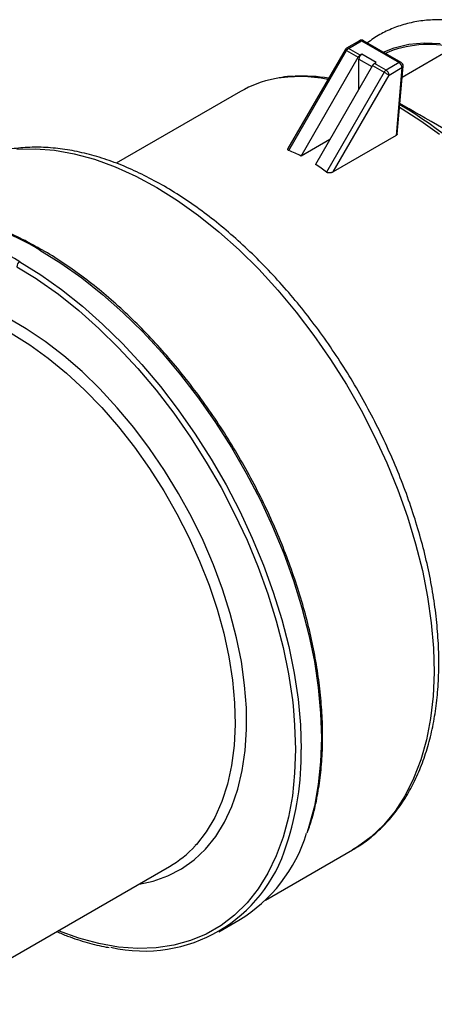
# Model space of a CAD drawing. Header units: inches. Extents: x 0 to 44, y 0 to 34.
# Tile 6 of 7: x 36.4 to 38.4, y 26.3 to 31. Entities that reach past the tile are written whole.
import ezdxf

# ---------------------------------------------------------------- set-up
doc = ezdxf.new("R2010")
doc.units = ezdxf.units.IN
doc.header["$LTSCALE"] = 4
doc.header["$MEASUREMENT"] = 0

msp = doc.modelspace()

# ---------------------------------------------------------------- linework, layer by layer
for p, q in [((38.0435, 30.9401), (37.9812, 30.9041)), ((37.991, 30.9031), (38.0534, 30.9391)), ((38.0534, 30.9391), (38.2343, 30.8347)), ((38.2442, 30.8356), (38.0632, 30.9401)), ((37.974, 30.8969), (37.6987, 30.4201)), ((37.7031, 30.4111), (37.9812, 30.8927)), ((37.9812, 30.8927), (38.0368, 30.8606)), ((38.0467, 30.871), (37.991, 30.9031)), ((38.2494, 30.7649), (38.4986, 30.9087)), ((37.762, 30.3845), (38.0368, 30.8606)), ((38.0409, 30.7069), (38.0409, 30.8516)), ((38.0409, 30.8516), (38.1036, 30.8154)), ((38.0548, 30.8757), (38.0467, 30.871)), ((38.1244, 30.8355), (38.0548, 30.8757)), ((38.1064, 30.8204), (37.8316, 30.3443)), ((38.1064, 30.8204), (38.1621, 30.7883)), ((38.1163, 30.8308), (38.1244, 30.8355)), ((38.172, 30.7987), (38.1163, 30.8308)), ((38.2343, 30.8347), (38.172, 30.7987)), ((38.1859, 30.7746), (38.2483, 30.8106)), ((38.2483, 30.8106), (38.2199, 30.483)), ((38.2257, 30.4904), (38.2539, 30.8169)), ((38.1621, 30.7883), (37.884, 30.3066)), ((37.9164, 30.3078), (38.1859, 30.7746)), ((37.4693, 30.6952), (36.8707, 30.3496)), ((37.9012, 30.4649), (37.762, 30.3845)), ((38.2199, 30.483), (37.9164, 30.3078)), ((36.3915, 29.8512), (36.4847, 29.7936)), ((37.5897, 26.7983), (38.0093, 27.0406)), ((35.9768, 26.2968), (37.1274, 26.961)), ((37.365, 26.6459), (37.4624, 26.7021))]:
    msp.add_line(p, q)
at = {"flags": 128}
for points in [[(37.974, 30.8969), (37.9742, 30.8968), (37.9751, 30.8962), (37.9766, 30.8954), (37.9786, 30.8942), (37.9812, 30.8927)], [(38.1575, 30.8857), (38.2112, 30.9065), (38.2812, 30.9231), (38.3553, 30.93), (38.4329, 30.9269)], [(38.1621, 30.7883), (38.165, 30.7866), (38.1682, 30.7848), (38.1715, 30.7829), (38.1748, 30.7809), (38.1781, 30.7791), (38.1811, 30.7773), (38.1837, 30.7758), (38.1859, 30.7746)], [(38.2369, 30.6193), (38.2487, 30.6124), (38.3389, 30.5548), (38.4284, 30.4891)], [(36.3918, 30.4171), (36.481, 30.4196), (36.5735, 30.4124), (36.6688, 30.3954), (36.7662, 30.3688), (36.8653, 30.3327), (36.9654, 30.2874), (37.0662, 30.2331), (37.1668, 30.17), (37.2669, 30.0986), (37.3658, 30.0193), (37.463, 29.9324), (37.5579, 29.8385), (37.65, 29.7382), (37.7388, 29.6319), (37.8237, 29.5203), (37.9044, 29.404), (37.9803, 29.2837), (38.051, 29.16), (38.1162, 29.0336), (38.1754, 28.9053), (38.2283, 28.7757), (38.2746, 28.6456), (38.3141, 28.5158), (38.3466, 28.3869), (38.3718, 28.2597), (38.3896, 28.1349), (38.4, 28.0132), (38.4028, 27.8952), (38.398, 27.7818), (38.3857, 27.6734), (38.366, 27.5707), (38.3389, 27.4743), (38.3045, 27.3847), (38.2632, 27.3024), (38.2152, 27.2279), (38.1606, 27.1616), (38.0998, 27.1039), (38.0332, 27.0551), (38.0093, 27.0406)], [(36.5028, 29.9315), (36.6042, 29.8686), (36.7051, 29.7972), (36.8048, 29.7179), (36.9029, 29.631), (36.9986, 29.537), (37.0917, 29.4364), (37.1814, 29.3298), (37.2673, 29.2179), (37.349, 29.1011), (37.4259, 28.9803), (37.4977, 28.856), (37.5639, 28.7289), (37.6242, 28.5998), (37.6781, 28.4694), (37.7256, 28.3384), (37.7662, 28.2076), (37.7997, 28.0776), (37.8259, 27.9493), (37.8448, 27.8232), (37.8562, 27.7002), (37.86, 27.5809), (37.8562, 27.466), (37.8448, 27.3561), (37.8259, 27.2518), (37.7997, 27.1538), (37.7888, 27.1211)], [(36.4054, 29.8753), (36.5068, 29.8123), (36.6077, 29.741), (36.7074, 29.6616), (36.8054, 29.5747), (36.9012, 29.4807), (36.9942, 29.3801), (37.084, 29.2736), (37.1699, 29.1616), (37.2516, 29.0449), (37.3285, 28.924), (37.4002, 28.7997), (37.4664, 28.6727), (37.5267, 28.5436), (37.5807, 28.4132), (37.6281, 28.2822), (37.6687, 28.1513), (37.7022, 28.0214), (37.7285, 27.893), (37.7474, 27.767), (37.7587, 27.6439), (37.7625, 27.5246)], [(36.4847, 29.7936), (36.4919, 29.7889), (36.5917, 29.7183), (36.6904, 29.6397), (36.7874, 29.5537), (36.8822, 29.4606), (36.9743, 29.3611), (37.0631, 29.2556), (37.1481, 29.1448), (37.229, 29.0293), (37.3051, 28.9097), (37.3761, 28.7866), (37.4416, 28.6609), (37.5013, 28.5331), (37.5547, 28.4041), (37.6017, 28.2744), (37.6418, 28.1449), (37.675, 28.0163), (37.701, 27.8892), (37.7197, 27.7645), (37.7231, 27.7352)], [(36.9807, 26.8764), (37.0489, 26.8907), (37.1199, 26.9155), (37.186, 26.9496), (37.2467, 26.9929), (37.3016, 27.045), (37.3504, 27.1056), (37.3928, 27.1742), (37.4283, 27.2504), (37.4569, 27.3337), (37.4783, 27.4236), (37.4923, 27.5193), (37.4989, 27.6203), (37.498, 27.7259), (37.4897, 27.8354), (37.474, 27.948), (37.4509, 28.063), (37.4207, 28.1796), (37.3836, 28.297), (37.3397, 28.4144), (37.2895, 28.5311), (37.2332, 28.6462), (37.1712, 28.7589), (37.104, 28.8686), (37.0319, 28.9744), (36.9555, 29.0757), (36.8754, 29.1717), (36.7919, 29.2619), (36.7058, 29.3455), (36.6175, 29.4221), (36.5277, 29.4912), (36.437, 29.5522), (36.346, 29.6047)], [(36.3636, 29.5313), (36.4536, 29.4751), (36.5429, 29.4105), (36.6309, 29.3382), (36.7171, 29.2586), (36.8009, 29.1721), (36.8816, 29.0796), (36.9587, 28.9814), (37.0317, 28.8785), (37.1, 28.7714), (37.1632, 28.661), (37.2209, 28.5479), (37.2727, 28.433), (37.3181, 28.317), (37.3569, 28.2008), (37.3888, 28.0852), (37.4135, 27.971), (37.431, 27.859), (37.4411, 27.7499), (37.4437, 27.6445), (37.4388, 27.5435), (37.4264, 27.4477), (37.4067, 27.3577), (37.3797, 27.2742), (37.3456, 27.1976), (37.3048, 27.1286), (37.2574, 27.0676), (37.2517, 27.0613)], [(37.7231, 27.7352), (37.7309, 27.6427), (37.7347, 27.5246)], [(37.7347, 27.5246), (37.7309, 27.4109), (37.7197, 27.3021), (37.701, 27.1989), (37.675, 27.1019), (37.6418, 27.0116), (37.6017, 26.9284), (37.5547, 26.853), (37.5013, 26.7856), (37.4416, 26.7267), (37.3761, 26.6766), (37.3051, 26.6356), (37.229, 26.6039), (37.1481, 26.5817), (37.0631, 26.569), (36.9743, 26.5661), (36.8822, 26.5729), (36.7874, 26.5893), (36.6904, 26.6153), (36.5917, 26.6507), (36.5905, 26.6512)]]:
    msp.add_lwpolyline(points, dxfattribs=at)
for centre, radius, start, end in [((38.0534, 30.9231), 0.0197, 60.0027, 119.9973), ((38.0476, 30.9311), 0.0099, 54.3824, 114.3071), ((38.0591, 30.9312), 0.00979, 65.3276, 125.9828), ((37.991, 30.8871), 0.0197, 119.9973, 150), ((37.9852, 30.8951), 0.0099, 54.3824, 114.3071), ((38.006, 30.879), 0.0284, 121.9547, 151.1444), ((38.3793, 30.3713), 0.5505, 77.4788, 112.7403), ((38.0617, 30.8469), 0.0284, 121.9547, 151.1444), ((38.0711, 30.8502), 0.0303, 122.6055, 177.3945), ((38.1313, 30.8067), 0.0284, 121.9547, 151.1444), ((38.187, 30.7746), 0.0284, 121.9547, 151.1444), ((38.1557, 30.7732), 0.0303, 2.6055, 57.3945), ((38.2401, 30.8267), 0.00979, 65.3276, 125.9828), ((38.218, 30.8092), 0.0303, 2.6055, 57.3945), ((38.2343, 30.8186), 0.0197, 0, 60.0027), ((38.2457, 30.8186), 0.0084, 287.6037, 348.5539), ((38.2343, 30.8186), 0.0197, 355.0577, 0), ((37.7326, 30.2369), 0.5285, 100.7831, 119.8712), ((37.7559, 30.0946), 0.6727, 78.3957, 100.4643), ((37.7704, 30.06), 0.7098, 79.9498, 93.0853), ((37.2853, 28.9921), 1.8958, 39.5776, 59.8363), ((35.7941, 28.7468), 1.3805, 59.1126, 78.6928), ((35.6967, 28.6905), 1.3805, 59.1126, 78.6928), ((36.5085, 29.9241), 0.00934, 61.8357, 127.4707), ((36.4217, 29.8498), 0.0303, 122.6055, 177.3945), ((36.3978, 27.5005), 1.365, 341.4323, 1.014), ((37.0741, 27.3413), 0.7478, 301.2793, 342.8771), ((37.0049, 27.27), 0.7165, 257.0759, 343.4415), ((36.8659, 27.4127), 0.5219, 300.0727, 317.6761)]:
    msp.add_arc(centre, radius, start, end)
for centre, major_axis, ratio, start_param, end_param in [((38.8998, 30.2557), (0.7713, -0.4454), 0.000067, 1.785421, 2.601143), ((36.7116, 28.4849), (1.0858, 1.8805), 0.577335, 0.032097, 0.083471), ((36.7116, 28.4849), (1.0858, 1.8805), 0.577335, 6.199796, 6.251169)]:
    msp.add_ellipse(centre, major_axis=major_axis, ratio=ratio, start_param=start_param, end_param=end_param)
for points, knots in [([(39.8942, 29.168), (39.8943, 29.1696), (39.8954, 29.2032), (39.8912, 29.2721), (39.881, 29.3741), (39.8633, 29.4786), (39.8391, 29.5846), (39.8085, 29.6914), (39.7716, 29.7983), (39.7288, 29.9047), (39.6804, 30.0099), (39.6266, 30.1132), (39.5678, 30.2139), (39.5044, 30.3115), (39.4368, 30.4053), (39.3654, 30.4946), (39.2906, 30.579), (39.213, 30.6578), (39.1329, 30.7306), (39.0509, 30.7968), (38.9674, 30.8559), (38.8829, 30.9077), (38.7979, 30.9515), (38.713, 30.9871), (38.6287, 31.0142), (38.5456, 31.0323), (38.4644, 31.0414), (38.3858, 31.0414), (38.3105, 31.0322), (38.239, 31.0141), (38.1722, 30.987), (38.1197, 30.9587), (38.0915, 30.9366), (38.0821, 30.9292)], [0, 0, 0, 0, 0.00177, 0.035873, 0.069965, 0.104032, 0.138067, 0.172069, 0.206042, 0.23999, 0.27392, 0.307839, 0.341753, 0.375671, 0.409598, 0.44354, 0.477506, 0.511503, 0.545538, 0.579616, 0.613742, 0.647913, 0.682124, 0.716354, 0.750558, 0.784674, 0.818623, 0.852314, 0.885671, 0.918659, 0.951307, 0.983715, 1, 1, 1, 1]), ([(37.7252, 30.7684), (37.7155, 30.7682), (37.6868, 30.7675), (37.6599, 30.7619), (37.6421, 30.7582)], [0, 0, 0, 0, 0.338463, 1, 1, 1, 1]), ([(38.2256, 30.491), (38.2253, 30.4895), (38.2248, 30.4865), (38.2216, 30.4842), (38.2199, 30.483)], [0, 0, 0, 0, 0.468738, 1, 1, 1, 1]), ([(38.0093, 27.0418), (38.0174, 27.0462), (38.0492, 27.0632), (38.0998, 27.1014), (38.1604, 27.156), (38.2151, 27.2186), (38.2641, 27.2883), (38.307, 27.3651), (38.3437, 27.4485), (38.3739, 27.5383), (38.3975, 27.634), (38.4143, 27.7349), (38.4241, 27.8407), (38.427, 27.9507), (38.423, 28.0642), (38.4121, 28.1808), (38.3945, 28.2998), (38.3702, 28.4206), (38.3394, 28.5427), (38.3022, 28.6654), (38.2589, 28.7882), (38.2097, 28.9104), (38.1549, 29.0315), (38.0947, 29.1509), (38.0293, 29.268), (37.9592, 29.3823), (37.8847, 29.4931), (37.8062, 29.5999), (37.7239, 29.7023), (37.6383, 29.7996), (37.5498, 29.8915), (37.4589, 29.9775), (37.3659, 30.0571), (37.2712, 30.1299), (37.1753, 30.1955), (37.0787, 30.2536), (36.9817, 30.3039), (36.8849, 30.346), (36.7887, 30.3797), (36.6937, 30.4047), (36.6003, 30.4208), (36.5092, 30.4279), (36.4208, 30.426), (36.3357, 30.4151), (36.2546, 30.3952), (36.179, 30.3679), (36.1329, 30.343), (36.1106, 30.331)], [0, 0, 0, 0, 0.007518, 0.029376, 0.051241, 0.073176, 0.095233, 0.117443, 0.139809, 0.162318, 0.184942, 0.207648, 0.230406, 0.253191, 0.275986, 0.298775, 0.321552, 0.344314, 0.367062, 0.389795, 0.412516, 0.435226, 0.457927, 0.480623, 0.503317, 0.52601, 0.548706, 0.571406, 0.594114, 0.616832, 0.639564, 0.662311, 0.685077, 0.707862, 0.730667, 0.753492, 0.776333, 0.799183, 0.822024, 0.844835, 0.867588, 0.89025, 0.912784, 0.935161, 0.957369, 0.979418, 1, 1, 1, 1]), ([(37.7031, 30.4111), (37.702, 30.4116), (37.6999, 30.4126), (37.6982, 30.4148), (37.6978, 30.4171), (37.698, 30.4192), (37.699, 30.4203), (37.6993, 30.4207)], [0, 0, 0, 0, 0.219641, 0.444465, 0.659223, 0.887982, 1, 1, 1, 1]), ([(37.9164, 30.3078), (37.9156, 30.3074), (37.9141, 30.3065), (37.9117, 30.3055), (37.9087, 30.3044), (37.905, 30.3034), (37.8992, 30.3026), (37.8929, 30.3028), (37.888, 30.3043), (37.8856, 30.3055), (37.8845, 30.3063), (37.884, 30.3066)], [0, 0, 0, 0, 0.085931, 0.169823, 0.252246, 0.382346, 0.506306, 0.751874, 0.877187, 0.939097, 1, 1, 1, 1]), ([(36.5127, 29.932), (36.4855, 29.9473), (36.4264, 29.9807), (36.3355, 30.0226), (36.2408, 30.059), (36.1529, 30.0859), (36.0977, 30.0966), (36.073, 30.1014)], [0, 0, 0, 0, 0.182578, 0.397114, 0.611653, 0.826151, 1, 1, 1, 1]), ([(37.7935, 27.1278), (37.801, 27.1495), (37.8187, 27.2006), (37.8388, 27.2877), (37.855, 27.3876), (37.8642, 27.4925), (37.8668, 27.6016), (37.8626, 27.7145), (37.8517, 27.8306), (37.8341, 27.9493), (37.81, 28.07), (37.7794, 28.1922), (37.7425, 28.3151), (37.6996, 28.4383), (37.6507, 28.5612), (37.5962, 28.683), (37.5364, 28.8033), (37.4714, 28.9215), (37.4017, 29.0369), (37.3276, 29.149), (37.2494, 29.2572), (37.1676, 29.361), (37.0825, 29.46), (36.9945, 29.5536), (36.9041, 29.6413), (36.8116, 29.7227), (36.7177, 29.7976), (36.6226, 29.8647), (36.5541, 29.9095), (36.5174, 29.9294), (36.5127, 29.932)], [0, 0, 0, 0, 0.027564, 0.064717, 0.1019, 0.139102, 0.176313, 0.213525, 0.250735, 0.287939, 0.325138, 0.36233, 0.399516, 0.436697, 0.473874, 0.511047, 0.548218, 0.585388, 0.622558, 0.659728, 0.6969, 0.734075, 0.771253, 0.808437, 0.845626, 0.882822, 0.920026, 0.957239, 0.994459, 1, 1, 1, 1]), ([(36.5839, 26.6473), (36.6015, 26.6398), (36.6508, 26.6189), (36.7307, 26.5943), (36.7974, 26.5763), (36.832, 26.5713), (36.8365, 26.5707)], [0, 0, 0, 0, 0.205128, 0.574905, 0.94455, 1, 1, 1, 1])]:
    msp.add_open_spline(points, degree=3, knots=knots)

doc.saveas('drawing.dxf')
